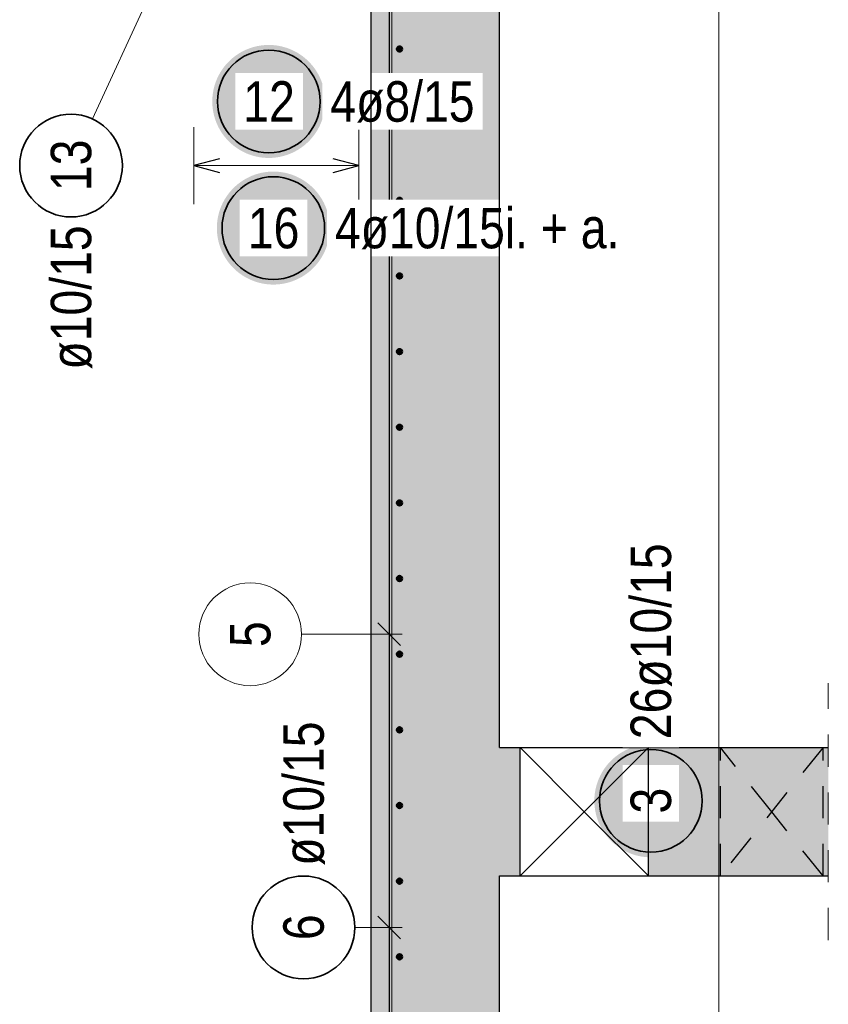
# Model space of a CAD drawing. Header units: millimetres. Extents: x -50 to 89, y -23 to 66.
# Tile 44 of 60: x 52.83 to 55.98, y 6.97 to 10.8. Entities that reach past the tile are written whole.
import ezdxf

# ---------------------------------------------------------------- set-up
doc = ezdxf.new("R2010")
doc.units = ezdxf.units.MM
doc.linetypes.add('HIDDEN', pattern=[0.375, 0.25, -0.125])
for name, color, linetype, lineweight in [('Achsen', 7, 'Continuous', 20), ('Bewehrung obere', 7, 'Continuous', 20), ('Geschnittene Kanten', 7, 'Continuous', 20), ('nplo Bewehrung', 7, 'Continuous', 20), ('Schraffuren', 7, 'Continuous', 20)]:
    doc.layers.add(name, color=color, linetype=linetype, lineweight=lineweight)
doc.styles.add('Arial Narrow', font='ARIALN.TTF')

msp = doc.modelspace()

# ---------------------------------------------------------------- hatches: boundary and pattern name
at = {"layer": 'Achsen', "lineweight": 50, "true_color": 0xffffff}
msp.add_hatch(color=7, dxfattribs=at).paths.add_polyline_path([(54.034483, 9.989897), (54.034349, 9.997575), (54.033947, 10.005244), (54.033278, 10.012894), (54.032342, 10.020516), (54.03114, 10.0281), (54.029675, 10.035638), (54.027948, 10.04312), (54.02596, 10.050538), (54.023715, 10.057881), (54.021215, 10.065142), (54.018463, 10.072311), (54.015463, 10.07938), (54.012217, 10.086339), (54.008731, 10.093181), (54.005008, 10.099897), (54.001053, 10.10648), (53.996871, 10.11292), (53.992466, 10.11921), (53.987845, 10.125343), (53.983013, 10.131311), (53.977975, 10.137106), (53.972738, 10.142722), (53.967308, 10.148152), (53.961691, 10.153389), (53.955896, 10.158427), (53.949928, 10.16326), (53.943796, 10.167881), (53.937505, 10.172286), (53.931065, 10.176468), (53.924483, 10.180423), (53.917767, 10.184146), (53.910924, 10.187632), (53.903965, 10.190877), (53.896896, 10.193878), (53.889727, 10.19663), (53.882466, 10.19913), (53.875123, 10.201375), (53.867706, 10.203363), (53.860223, 10.20509), (53.852685, 10.206555), (53.845101, 10.207756), (53.837479, 10.208692), (53.829829, 10.209362), (53.822161, 10.209763), (53.814483, 10.209897), (53.806805, 10.209763), (53.799136, 10.209362), (53.791486, 10.208692), (53.783865, 10.207756), (53.77628, 10.206555), (53.768742, 10.20509), (53.76126, 10.203363), (53.753843, 10.201375), (53.746499, 10.19913), (53.739238, 10.19663), (53.732069, 10.193878), (53.725001, 10.190877), (53.718041, 10.187632), (53.711199, 10.184146), (53.704483, 10.180423), (53.697901, 10.176468), (53.69146, 10.172286), (53.68517, 10.167881), (53.679037, 10.16326), (53.673069, 10.158427), (53.667274, 10.153389), (53.661658, 10.148152), (53.656228, 10.142722), (53.650991, 10.137106), (53.645953, 10.131311), (53.64112, 10.125343), (53.636499, 10.11921), (53.632094, 10.11292), (53.627912, 10.10648), (53.623957, 10.099897), (53.620234, 10.093181), (53.616748, 10.086339), (53.613503, 10.07938), (53.610502, 10.072311), (53.60775, 10.065142), (53.60525, 10.057881), (53.603005, 10.050538), (53.601018, 10.04312), (53.59929, 10.035638), (53.597825, 10.0281), (53.596624, 10.020516), (53.595688, 10.012894), (53.595019, 10.005244), (53.594617, 9.997575), (53.594483, 9.989897), (53.594617, 9.98222), (53.595019, 9.974551), (53.595688, 9.966901), (53.596624, 9.959279), (53.597825, 9.951695), (53.59929, 9.944157), (53.601018, 9.936675), (53.603005, 9.929257), (53.60525, 9.921914), (53.60775, 9.914653), (53.610502, 9.907484), (53.613503, 9.900415), (53.616748, 9.893456), (53.620234, 9.886614), (53.623957, 9.879897), (53.627912, 9.873315), (53.632094, 9.866875), (53.636499, 9.860585), (53.64112, 9.854452), (53.645953, 9.848484), (53.650991, 9.842689), (53.656228, 9.837073), (53.661658, 9.831643), (53.667274, 9.826406), (53.673069, 9.821368), (53.679037, 9.816535), (53.68517, 9.811914), (53.69146, 9.807509), (53.697901, 9.803327), (53.704483, 9.799372), (53.711199, 9.795649), (53.718041, 9.792163), (53.725001, 9.788917), (53.732069, 9.785917), (53.739238, 9.783165), (53.746499, 9.780665), (53.753843, 9.77842), (53.76126, 9.776432), (53.768742, 9.774705), (53.77628, 9.77324), (53.783865, 9.772038), (53.791486, 9.771103), (53.799136, 9.770433), (53.806805, 9.770031), (53.814483, 9.769897), (53.822161, 9.770031), (53.829829, 9.770433), (53.837479, 9.771103), (53.845101, 9.772038), (53.852685, 9.77324), (53.860223, 9.774705), (53.867706, 9.776432), (53.875123, 9.77842), (53.882466, 9.780665), (53.889727, 9.783165), (53.896896, 9.785917), (53.903965, 9.788917), (53.910924, 9.792163), (53.917767, 9.795649), (53.924483, 9.799372), (53.931065, 9.803327), (53.937505, 9.807509), (53.943796, 9.811914), (53.949928, 9.816535), (53.955896, 9.821368), (53.961691, 9.826406), (53.967308, 9.831643), (53.972738, 9.837073), (53.977975, 9.842689), (53.983013, 9.848484), (53.987845, 9.854452), (53.992466, 9.860585), (53.996871, 9.866875), (54.001053, 9.873315), (54.005008, 9.879897), (54.008731, 9.886614), (54.012217, 9.893456), (54.015463, 9.900415), (54.018463, 9.907484), (54.021215, 9.914653), (54.023715, 9.921914), (54.02596, 9.929257), (54.027948, 9.936675), (54.029675, 9.944157), (54.03114, 9.951695), (54.032342, 9.959279), (54.033278, 9.966901), (54.033947, 9.974551)])
at = {"layer": 'Bewehrung obere', "lineweight": 25, "true_color": 0xffffff}
for points in [[(54.016634, 10.482954), (54.0165, 10.490632), (54.016098, 10.498301), (54.015429, 10.505951), (54.014493, 10.513573), (54.013291, 10.521157), (54.011826, 10.528695), (54.010099, 10.536177), (54.008111, 10.543595), (54.005866, 10.550938), (54.003366, 10.558199), (54.000614, 10.565368), (53.997614, 10.572436), (53.994368, 10.579396), (53.990882, 10.586238), (53.987159, 10.592954), (53.983204, 10.599537), (53.979022, 10.605977), (53.974618, 10.612267), (53.969996, 10.6184), (53.965164, 10.624368), (53.960126, 10.630163), (53.954889, 10.635779), (53.949459, 10.641209), (53.943843, 10.646446), (53.938047, 10.651484), (53.932079, 10.656317), (53.925947, 10.660938), (53.919656, 10.665343), (53.913216, 10.669525), (53.906634, 10.67348), (53.899918, 10.677203), (53.893075, 10.680689), (53.886116, 10.683934), (53.879047, 10.686935), (53.871878, 10.689687), (53.864618, 10.692187), (53.857274, 10.694432), (53.849857, 10.696419), (53.842374, 10.698147), (53.834836, 10.699612), (53.827252, 10.700813), (53.81963, 10.701749), (53.81198, 10.702419), (53.804312, 10.70282), (53.796634, 10.702954), (53.788956, 10.70282), (53.781287, 10.702419), (53.773638, 10.701749), (53.766016, 10.700813), (53.758431, 10.699612), (53.750893, 10.698147), (53.743411, 10.696419), (53.735994, 10.694432), (53.72865, 10.692187), (53.721389, 10.689687), (53.71422, 10.686935), (53.707152, 10.683934), (53.700192, 10.680689), (53.69335, 10.677203), (53.686634, 10.67348), (53.680052, 10.669525), (53.673611, 10.665343), (53.667321, 10.660938), (53.661188, 10.656317), (53.655221, 10.651484), (53.649425, 10.646446), (53.643809, 10.641209), (53.638379, 10.635779), (53.633142, 10.630163), (53.628104, 10.624368), (53.623271, 10.6184), (53.61865, 10.612267), (53.614246, 10.605977), (53.610063, 10.599537), (53.606108, 10.592954), (53.602385, 10.586238), (53.598899, 10.579396), (53.595654, 10.572436), (53.592653, 10.565368), (53.589901, 10.558199), (53.587401, 10.550938), (53.585156, 10.543595), (53.583169, 10.536177), (53.581441, 10.528695), (53.579976, 10.521157), (53.578775, 10.513573), (53.577839, 10.505951), (53.57717, 10.498301), (53.576768, 10.490632), (53.576634, 10.482954), (53.576768, 10.475277), (53.57717, 10.467608), (53.577839, 10.459958), (53.578775, 10.452336), (53.579976, 10.444752), (53.581441, 10.437214), (53.583169, 10.429732), (53.585156, 10.422314), (53.587401, 10.414971), (53.589901, 10.40771), (53.592653, 10.400541), (53.595654, 10.393472), (53.598899, 10.386513), (53.602385, 10.379671), (53.606108, 10.372954), (53.610063, 10.366372), (53.614246, 10.359932), (53.61865, 10.353642), (53.623271, 10.347509), (53.628104, 10.341541), (53.633142, 10.335746), (53.638379, 10.33013), (53.643809, 10.3247), (53.649425, 10.319463), (53.655221, 10.314425), (53.661188, 10.309592), (53.667321, 10.304971), (53.673611, 10.300566), (53.680052, 10.296384), (53.686634, 10.292429), (53.69335, 10.288706), (53.700192, 10.28522), (53.707152, 10.281974), (53.71422, 10.278974), (53.721389, 10.276222), (53.72865, 10.273722), (53.735994, 10.271477), (53.743411, 10.269489), (53.750893, 10.267762), (53.758431, 10.266297), (53.766016, 10.265095), (53.773638, 10.26416), (53.781287, 10.26349), (53.788956, 10.263088), (53.796634, 10.262954), (53.804312, 10.263088), (53.81198, 10.26349), (53.81963, 10.26416), (53.827252, 10.265095), (53.834836, 10.266297), (53.842374, 10.267762), (53.849857, 10.269489), (53.857274, 10.271477), (53.864618, 10.273722), (53.871878, 10.276222), (53.879047, 10.278974), (53.886116, 10.281974), (53.893075, 10.28522), (53.899918, 10.288706), (53.906634, 10.292429), (53.913216, 10.296384), (53.919656, 10.300566), (53.925947, 10.304971), (53.932079, 10.309592), (53.938047, 10.314425), (53.943843, 10.319463), (53.949459, 10.3247), (53.954889, 10.33013), (53.960126, 10.335746), (53.965164, 10.341541), (53.969996, 10.347509), (53.974618, 10.353642), (53.979022, 10.359932), (53.983204, 10.366372), (53.987159, 10.372954), (53.990882, 10.379671), (53.994368, 10.386513), (53.997614, 10.393472), (54.000614, 10.400541), (54.003366, 10.40771), (54.005866, 10.414971), (54.008111, 10.422314), (54.010099, 10.429732), (54.011826, 10.437214), (54.013291, 10.444752), (54.014493, 10.452336), (54.015429, 10.459958), (54.016098, 10.467608)], [(55.505268, 7.759669), (55.505134, 7.767347), (55.504732, 7.775016), (55.504062, 7.782665), (55.503127, 7.790287), (55.501925, 7.797872), (55.50046, 7.80541), (55.498733, 7.812892), (55.496745, 7.820309), (55.4945, 7.827653), (55.492, 7.834914), (55.489248, 7.842083), (55.486248, 7.849151), (55.483002, 7.856111), (55.479516, 7.862953), (55.475793, 7.869669), (55.471838, 7.876251), (55.467656, 7.882692), (55.463251, 7.888982), (55.45863, 7.895115), (55.453797, 7.901082), (55.44876, 7.906878), (55.443522, 7.912494), (55.438093, 7.917924), (55.432476, 7.923161), (55.426681, 7.928199), (55.420713, 7.933031), (55.41458, 7.937653), (55.40829, 7.942057), (55.40185, 7.94624), (55.395268, 7.950195), (55.388551, 7.953918), (55.381709, 7.957404), (55.37475, 7.960649), (55.367681, 7.96365), (55.360512, 7.966401), (55.353251, 7.968902), (55.345908, 7.971147), (55.33849, 7.973134), (55.331008, 7.974862), (55.32347, 7.976327), (55.315886, 7.977528), (55.308264, 7.978464), (55.300614, 7.979133), (55.292946, 7.979535), (55.285268, 7.979669), (55.27759, 7.979535), (55.269921, 7.979133), (55.262271, 7.978464), (55.25465, 7.977528), (55.247065, 7.976327), (55.239527, 7.974862), (55.232045, 7.973134), (55.224627, 7.971147), (55.217284, 7.968902), (55.210023, 7.966401), (55.202854, 7.96365), (55.195786, 7.960649), (55.188826, 7.957404), (55.181984, 7.953918), (55.175268, 7.950195), (55.168685, 7.94624), (55.162245, 7.942057), (55.155955, 7.937653), (55.149822, 7.933031), (55.143854, 7.928199), (55.138059, 7.923161), (55.132443, 7.917924), (55.127013, 7.912494), (55.121776, 7.906878), (55.116738, 7.901082), (55.111905, 7.895115), (55.107284, 7.888982), (55.102879, 7.882692), (55.098697, 7.876251), (55.094742, 7.869669), (55.091019, 7.862953), (55.087533, 7.856111), (55.084288, 7.849151), (55.081287, 7.842083), (55.078535, 7.834914), (55.076035, 7.827653), (55.07379, 7.820309), (55.071803, 7.812892), (55.070075, 7.80541), (55.06861, 7.797872), (55.067409, 7.790287), (55.066473, 7.782665), (55.065804, 7.775016), (55.065402, 7.767347), (55.065268, 7.759669), (55.065402, 7.751991), (55.065804, 7.744323), (55.066473, 7.736673), (55.067409, 7.729051), (55.06861, 7.721466), (55.070075, 7.713929), (55.071803, 7.706446), (55.07379, 7.699029), (55.076035, 7.691685), (55.078535, 7.684425), (55.081287, 7.677256), (55.084288, 7.670187), (55.087533, 7.663227), (55.091019, 7.656385), (55.094742, 7.649669), (55.098697, 7.643087), (55.102879, 7.636647), (55.107284, 7.630356), (55.111905, 7.624224), (55.116738, 7.618256), (55.121776, 7.61246), (55.127013, 7.606844), (55.132443, 7.601414), (55.138059, 7.596177), (55.143854, 7.591139), (55.149822, 7.586307), (55.155955, 7.581685), (55.162245, 7.577281), (55.168685, 7.573099), (55.175268, 7.569143), (55.181984, 7.565421), (55.188826, 7.561934), (55.195786, 7.558689), (55.202854, 7.555689), (55.210023, 7.552937), (55.217284, 7.550437), (55.224627, 7.548192), (55.232045, 7.546204), (55.239527, 7.544477), (55.247065, 7.543011), (55.25465, 7.54181), (55.262271, 7.540874), (55.269921, 7.540205), (55.27759, 7.539803), (55.285268, 7.539669), (55.292946, 7.539803), (55.300614, 7.540205), (55.308264, 7.540874), (55.315886, 7.54181), (55.32347, 7.543011), (55.331008, 7.544477), (55.33849, 7.546204), (55.345908, 7.548192), (55.353251, 7.550437), (55.360512, 7.552937), (55.367681, 7.555689), (55.37475, 7.558689), (55.381709, 7.561934), (55.388551, 7.565421), (55.395268, 7.569143), (55.40185, 7.573099), (55.40829, 7.577281), (55.41458, 7.581685), (55.420713, 7.586307), (55.426681, 7.591139), (55.432476, 7.596177), (55.438093, 7.601414), (55.443522, 7.606844), (55.44876, 7.61246), (55.453797, 7.618256), (55.45863, 7.624224), (55.463251, 7.630356), (55.467656, 7.636647), (55.471838, 7.643087), (55.475793, 7.649669), (55.479516, 7.656385), (55.483002, 7.663227), (55.486248, 7.670187), (55.489248, 7.677256), (55.492, 7.684425), (55.4945, 7.691685), (55.496745, 7.699029), (55.498733, 7.706446), (55.50046, 7.713929), (55.501925, 7.721466), (55.503127, 7.729051), (55.504062, 7.736673), (55.504732, 7.744323)]]:
    msp.add_hatch(color=7, dxfattribs=at).paths.add_polyline_path(points)
at = {"layer": 'Schraffuren', "lineweight": 13, "true_color": 0xd7ffd7}
for points in [[(54.696208, 3.067224), (54.696208, 11.291704), (54.196208, 11.291704), (54.196208, 3.067224)], [(54.696208, 7.467223), (54.776208, 7.467223), (54.776208, 7.967223), (54.696208, 7.967223)], [(55.276208, 7.467223), (55.976889, 7.467223), (55.976889, 7.967223), (55.276208, 7.967223)]]:
    msp.add_hatch(color=254, dxfattribs=at).paths.add_polyline_path(points)

# ---------------------------------------------------------------- linework, layer by layer
at = {"color": 5, "linetype": 'HIDDEN', "lineweight": 18, "ltscale": 0.5}
msp.add_line((55.976889, 7.217223), (55.976889, 8.217223), dxfattribs=at)
at = {"color": 3, "linetype": 'Continuous', "lineweight": 25}
for p, q in [((54.776208, 7.967223), (55.276208, 7.967223)), ((54.776208, 7.467223), (55.276208, 7.467223))]:
    msp.add_line(p, q, dxfattribs=at)
at = {"color": 3, "linetype": 'HIDDEN', "lineweight": 25, "ltscale": 0.5}
for p, q in [((55.556208, 7.467223), (55.556208, 7.967223)), ((55.956208, 7.467223), (55.956208, 7.967223))]:
    msp.add_line(p, q, dxfattribs=at)
at = {"layer": 'Achsen', "color": 3, "linetype": 'Continuous', "lineweight": 25}
msp.add_line((55.026208, 7.717223), (54.776208, 7.967223), dxfattribs=at)
at = {"layer": 'Achsen', "color": 3, "linetype": 'HIDDEN', "lineweight": 25, "ltscale": 0.5}
for p, q in [((55.956208, 7.967223), (55.556208, 7.467223)), ((55.756208, 7.717223), (55.556208, 7.967223)), ((55.956208, 7.467223), (55.756208, 7.717223))]:
    msp.add_line(p, q, dxfattribs=at)
at = {"layer": 'Achsen', "color": 2, "linetype": 'Continuous', "lineweight": 35, "ltscale": 0.5}
msp.add_circle((53.814483, 9.989897), 0.2, dxfattribs=at)
at = {"layer": 'Bewehrung obere', "color": 9, "linetype": 'Continuous', "lineweight": 0, "ltscale": 0.5}
for p, q in [((54.266208, 22.121704), (54.266208, 3.567224)), ((54.310403, 8.36378), (54.222014, 8.452168)), ((53.924261, 8.407974), (54.316208, 8.407974))]:
    msp.add_line(p, q, dxfattribs=at)
at = {"layer": 'Bewehrung obere', "color": 5, "linetype": 'Continuous', "lineweight": 18, "ltscale": 0.5}
for p, q in [((53.109961, 10.414675), (53.397156, 11.037104)), ((55.55, 10.981704), (55.55, 3.617229)), ((53.504209, 10.382954), (53.504209, 10.082954)), ((54.148208, 10.082954), (54.148208, 10.382954)), ((54.148208, 10.232954), (53.504209, 10.232954)), ((54.132216, 7.26675), (54.316315, 7.26675))]:
    msp.add_line(p, q, dxfattribs=at)
at = {"layer": 'Bewehrung obere', "color": 3, "linetype": 'Continuous', "lineweight": 25, "ltscale": 0.5}
for p, q in [((54.266315, 10.891704), (54.266315, 3.591704)), ((53.604209, 10.259749), (53.504209, 10.232954)), ((54.148208, 10.232954), (54.048208, 10.259749)), ((53.504209, 10.232954), (53.604209, 10.20616)), ((54.048208, 10.20616), (54.148208, 10.232954)), ((54.310509, 7.222555), (54.222121, 7.310944))]:
    msp.add_line(p, q, dxfattribs=at)
at = {"layer": 'Bewehrung obere', "color": 2, "linetype": 'Continuous', "lineweight": 35, "ltscale": 0.5}
for centre in [(53.796634, 10.482954), (53.026169, 10.233074), (55.285268, 7.759669), (53.932216, 7.26675)]:
    msp.add_circle(centre, 0.2, dxfattribs=at)
at = {"layer": 'Bewehrung obere', "color": 4, "linetype": 'Continuous', "lineweight": 50, "ltscale": 0.5}
for centre, radius in [((54.306208, 10.687125), 0.01), ((54.306208, 10.687125), 0.01), ((54.306208, 10.687125), 0.009), ((54.306208, 10.687125), 0.007), ((54.306208, 10.687125), 0.005), ((54.306208, 10.687125), 0.003), ((54.306208, 10.687125), 0.001), ((54.306208, 10.392546), 0.01), ((54.306208, 10.392546), 0.01), ((54.306208, 10.392546), 0.009), ((54.306208, 10.392546), 0.007), ((54.306208, 10.392546), 0.005), ((54.306208, 10.392546), 0.003), ((54.306208, 10.392546), 0.001), ((54.306208, 10.097967), 0.01), ((54.306208, 10.097967), 0.01), ((54.306208, 10.097967), 0.009), ((54.306208, 10.097967), 0.007), ((54.306208, 10.097967), 0.005), ((54.306208, 10.097967), 0.003), ((54.306208, 10.097967), 0.001), ((54.306208, 9.803388), 0.01), ((54.306208, 9.803388), 0.01), ((54.306208, 9.803388), 0.009), ((54.306208, 9.803388), 0.007), ((54.306208, 9.803388), 0.005), ((54.306208, 9.803388), 0.003), ((54.306208, 9.803388), 0.001), ((54.306208, 9.508809), 0.01), ((54.306208, 9.508809), 0.01), ((54.306208, 9.508809), 0.009), ((54.306208, 9.508809), 0.007), ((54.306208, 9.508809), 0.005), ((54.306208, 9.508809), 0.003), ((54.306208, 9.508809), 0.001), ((54.306208, 9.21423), 0.01), ((54.306208, 9.21423), 0.01), ((54.306208, 9.21423), 0.009), ((54.306208, 9.21423), 0.007), ((54.306208, 9.21423), 0.005), ((54.306208, 9.21423), 0.003), ((54.306208, 9.21423), 0.001), ((54.306208, 8.919651), 0.01), ((54.306208, 8.919651), 0.01), ((54.306208, 8.919651), 0.009), ((54.306208, 8.919651), 0.007), ((54.306208, 8.919651), 0.005), ((54.306208, 8.919651), 0.003), ((54.306208, 8.919651), 0.001), ((54.306208, 8.625072), 0.01), ((54.306208, 8.625072), 0.01), ((54.306208, 8.625072), 0.009), ((54.306208, 8.625072), 0.007), ((54.306208, 8.625072), 0.005), ((54.306208, 8.625072), 0.003), ((54.306208, 8.625072), 0.001), ((54.306208, 8.330493), 0.01), ((54.306208, 8.330493), 0.01), ((54.306208, 8.330493), 0.009), ((54.306208, 8.330493), 0.007), ((54.306208, 8.330493), 0.005), ((54.306208, 8.330493), 0.003), ((54.306208, 8.330493), 0.001), ((54.306208, 8.035914), 0.01), ((54.306208, 8.035914), 0.01), ((54.306208, 8.035914), 0.009), ((54.306208, 8.035914), 0.007), ((54.306208, 8.035914), 0.005), ((54.306208, 8.035914), 0.003), ((54.306208, 8.035914), 0.001), ((54.306208, 7.741335), 0.01), ((54.306208, 7.741335), 0.01), ((54.306208, 7.741335), 0.009), ((54.306208, 7.741335), 0.007), ((54.306208, 7.741335), 0.005), ((54.306208, 7.741335), 0.003), ((54.306208, 7.741335), 0.001), ((54.306208, 7.446756), 0.01), ((54.306208, 7.446756), 0.01), ((54.306208, 7.446756), 0.009), ((54.306208, 7.446756), 0.007), ((54.306208, 7.446756), 0.005), ((54.306208, 7.446756), 0.003), ((54.306208, 7.446756), 0.001), ((54.306208, 7.152177), 0.01), ((54.306208, 7.152177), 0.01), ((54.306208, 7.152177), 0.009), ((54.306208, 7.152177), 0.007), ((54.306208, 7.152177), 0.005), ((54.306208, 7.152177), 0.003), ((54.306208, 7.152177), 0.001)]:
    msp.add_circle(centre, radius, dxfattribs=at)
at = {"layer": 'Bewehrung obere', "color": 9, "linetype": 'Continuous', "lineweight": 0, "ltscale": 0.5}
msp.add_circle((53.724261, 8.407974), 0.2, dxfattribs=at)
at = {"layer": 'Geschnittene Kanten', "color": 3, "linetype": 'Continuous', "lineweight": 25}
for p, q in [((54.696208, 7.967223), (54.776208, 7.967223)), ((54.776208, 7.467223), (54.776208, 7.967223)), ((55.276208, 7.967223), (55.976889, 7.967223)), ((54.696208, 3.567223), (54.696208, 7.467223)), ((54.696208, 7.467223), (54.776208, 7.467223)), ((55.276208, 7.467223), (55.976889, 7.467223))]:
    msp.add_line(p, q, dxfattribs=at)
at = {"layer": 'nplo Bewehrung', "color": 9, "linetype": 'Continuous', "lineweight": 0, "ltscale": 0.5}
msp.add_line((54.276208, 3.567224), (54.276208, 22.121704), dxfattribs=at)

# ---------------------------------------------------------------- texts
at = {"layer": 'Bewehrung obere', "color": 2, "lineweight": 35, "char_height": 0.1575, "attachment_point": 1, "rotation": 90, "line_spacing_factor": 0.9, "style": 'Arial Narrow'}
for s, insert in [('13', (52.947419, 10.133849)), ('ø10/15', (52.947419, 9.438674)), ('ø10/15', (53.853466, 7.50675)), ('6', (53.853466, 7.217137))]:
    msp.add_mtext(s, dxfattribs=dict(at, insert=insert))
at = {"layer": 'Bewehrung obere', "color": 2, "lineweight": 35, "insert": (55.206518, 7.999669), "char_height": 0.1575, "attachment_point": 1, "rotation": 90, "line_spacing_factor": 0.9, "style": 'Arial Narrow', "bg_fill": 3, "box_fill_scale": 1.2, "bg_fill_color": 256, "bg_fill_true_color": 13158600, "bg_fill_transparency": 0}
msp.add_mtext('26ø10/15', dxfattribs=at)
at = {"layer": 'Bewehrung obere', "color": 9, "lineweight": 0, "insert": (53.645511, 8.358361), "char_height": 0.1575, "attachment_point": 1, "rotation": 90, "line_spacing_factor": 0.9, "style": 'Arial Narrow'}
msp.add_mtext('5', dxfattribs=at)

# ---------------------------------------------------------------- next in the draw order: texts
at = {"layer": 'Achsen', "color": 2, "lineweight": 35, "char_height": 0.1575, "attachment_point": 1, "line_spacing_factor": 0.9, "style": 'Arial Narrow', "bg_fill": 3, "box_fill_scale": 1.2, "bg_fill_color": 256, "bg_fill_true_color": 13158600, "bg_fill_transparency": 0}
for s, insert in [('16', (53.715258, 10.068647)), ('4ø10/15i. + a.', (54.054483, 10.068647))]:
    msp.add_mtext(s, dxfattribs=dict(at, insert=insert))
at = {"layer": 'Bewehrung obere', "color": 2, "lineweight": 35, "char_height": 0.1575, "attachment_point": 1, "line_spacing_factor": 0.9, "style": 'Arial Narrow', "bg_fill": 3, "box_fill_scale": 1.2, "bg_fill_color": 256, "bg_fill_true_color": 13158600, "bg_fill_transparency": 0}
for s, insert in [('12', (53.697409, 10.561704)), ('4ø8/15', (54.036634, 10.561704))]:
    msp.add_mtext(s, dxfattribs=dict(at, insert=insert))
at = {"layer": 'Bewehrung obere', "color": 2, "lineweight": 35, "insert": (55.206518, 7.710057), "char_height": 0.1575, "attachment_point": 1, "rotation": 90, "line_spacing_factor": 0.9, "style": 'Arial Narrow', "bg_fill": 3, "box_fill_scale": 1.2, "bg_fill_color": 256, "bg_fill_true_color": 13158600, "bg_fill_transparency": 0}
msp.add_mtext('3', dxfattribs=at)

# ---------------------------------------------------------------- next in the draw order: linework, layer by layer
at = {"layer": 'Achsen', "color": 3, "linetype": 'Continuous', "lineweight": 25}
for p, q in [((55.276208, 7.967223), (54.776208, 7.467223)), ((55.276208, 7.467223), (55.026208, 7.717223))]:
    msp.add_line(p, q, dxfattribs=at)
at = {"layer": 'Geschnittene Kanten', "color": 3, "linetype": 'Continuous', "lineweight": 25}
for p, q in [((54.696208, 7.967223), (54.696208, 11.291704)), ((54.196208, 3.567224), (54.196208, 10.891704)), ((55.276208, 7.467223), (55.276208, 7.967223))]:
    msp.add_line(p, q, dxfattribs=at)

doc.saveas('drawing.dxf')
